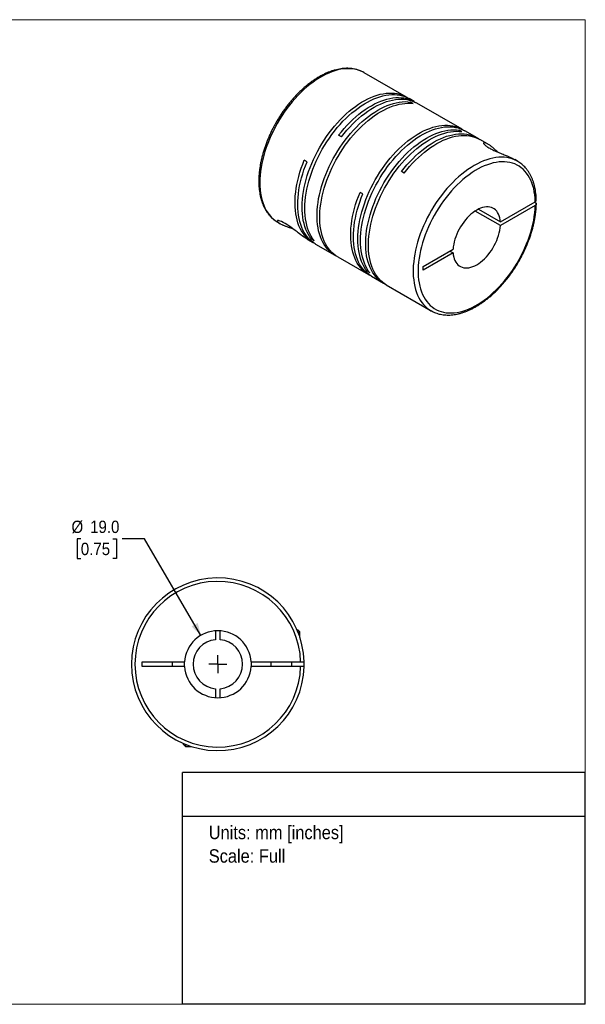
# Model space of a CAD drawing. Header units: millimetres. Extents: x 0 to 432, y 0 to 279.
# Tile 2 of 2: x 271 to 432, y 0 to 279. Entities that reach past the tile are written whole.
import ezdxf
from ezdxf.enums import TextEntityAlignment as Align

# ---------------------------------------------------------------- set-up
doc = ezdxf.new("R2010")
doc.units = ezdxf.units.MM
doc.linetypes.add('SLD-Solid', pattern=[0])
doc.layers.add('SLD-0', color=7, linetype='SLD-Solid', lineweight=25)
doc.layers.add('TEXT', color=140, linetype='SLD-Solid', lineweight=25)
doc.styles.add('SLDTEXTSTYLE0', font='GOTHIC.TTF', dxfattribs={"width": 0.913})
doc.dimstyles.new('SLDDIMSTYLE0', dxfattribs={"dimtxt": 3.5, "dimasz": 3.5, "dimexe": 0, "dimexo": 0.0625, "dimgap": 0.875, "dimtad": 0, "dimtih": 1, "dimtoh": 1, "dimdec": 1, "dimrnd": 1e-09, "dimzin": 4, "dimdsep": 46, "dimtxsty": 'SLDTEXTSTYLE0', "dimsah": 1, "dimcen": 0, "dimadec": 0, "dimazin": 1, "dimtfac": 1, "dimtdec": 1, "dimtofl": 0, "dimtmove": 0, "dimatfit": 3, "dimfxl": 0, "dimfrac": 2, "dimtolj": 1, "dimtzin": 12, "dimarcsym": 0})

# ---------------------------------------------------------------- blocks, each defined once
blk = doc.blocks.new('SW_NOTE_0')
at = {"layer": 'TEXT', "color": 0, "insert": (0, 4.87), "char_height": 3.81, "attachment_point": 1, "style": 'SLDTEXTSTYLE0'}
blk.add_mtext('Units: mm [inches]', dxfattribs=at)
blk = doc.blocks.new('SW_NOTE_0_1')
at = {"layer": 'TEXT', "color": 0, "insert": (0, 4.87), "char_height": 3.81, "attachment_point": 1, "style": 'SLDTEXTSTYLE0'}
blk.add_mtext('Scale: Full', dxfattribs=at)
blk = doc.blocks.new('Block1')
at = {"layer": 'TEXT'}
for p, q in [((431.8, 65.76), (317.5, 65.76)), ((317.5, 0), (317.5, 65.76)), ((431.8, 0), (431.8, 65.76)), ((317.5, 53.39), (431.8, 53.39)), ((431.8, 0), (317.5, 0))]:
    blk.add_line(p, q, dxfattribs=at)
at = {"layer": 'TEXT', "color": 140}
for name, p in [('SW_NOTE_0', (324.99, 45.8)), ('SW_NOTE_0_1', (324.99, 39.13))]:
    blk.add_blockref(name, p, dxfattribs=at)
at = {"layer": 'TEXT', "color": 140, "style": 'SLDTEXTSTYLE0', "width": 0.913, "flags": 2}
for tag, height, p in [('AUTOATTR0', 4.23, (353.81, 56.71)), ('AUTOATTR1_0', 4.76, (333.82, 29.88)), ('AUTOATTR1_1', 4.76, (322.1, 23.73)), ('AUTOATTR1_2', 4.76, (337.78, 17.57))]:
    blk.add_attdef(tag, text='', height=height, dxfattribs=at).set_placement(p, align=Align.BOTTOM_LEFT)
blk = doc.blocks.new('Block2')
at = {"color": 7, "linetype": 'SLD-Solid', "lineweight": 18}
for p, q in [((0, 279.4), (431.8, 279.4)), ((0, 279.4), (0, 0)), ((431.8, 279.4), (431.8, 0)), ((0, 0), (431.8, 0))]:
    blk.add_line(p, q, dxfattribs=at)
blk = doc.blocks.new('_D_5')
at = {"layer": 'SLD-0'}
for p, q in [((288.7, 132.06), (287.64, 132.06)), ((287.64, 132.06), (287.64, 126.5)), ((297.75, 132.06), (298.82, 132.06)), ((298.82, 132.06), (298.82, 126.5)), ((306.74, 132.06), (300.39, 132.06)), ((322.77, 104.7), (306.74, 132.06)), ((287.64, 126.5), (288.7, 126.5)), ((298.82, 126.5), (297.75, 126.5))]:
    blk.add_line(p, q, dxfattribs=at)
blk.add_solid([(322.77, 104.7), (321.86, 108.22), (320.13, 107.21)], dxfattribs=at)
at = {"layer": 'SLD-0', "char_height": 3.5, "attachment_point": 1, "style": 'SLDTEXTSTYLE0'}
for s, insert in [('%%c', (286.06, 137.24)), ('19.0', (291.34, 137.24)), ('0.75', (288.7, 130.97))]:
    blk.add_mtext(s, dxfattribs=dict(at, insert=insert))
blk = doc.blocks.new('SW_CENTERMARKSYMBOL_2')
at = {"layer": 'SLD-0', "color": 0}
for q in [(-2.54, 0), (0, 2.54), (0, -2.54), (2.54, 0)]:
    blk.add_line((0, 0), q, dxfattribs=at)

msp = doc.modelspace()

# ---------------------------------------------------------------- linework, layer by layer
for p, q in [((369.06, 264.36), (369.04, 264.37)), ((381.04, 257.44), (369.06, 264.36)), ((383.27, 256.16), (381.82, 257)), ((383.01, 255.59), (382.23, 256.04)), ((382.23, 255.67), (382.23, 256.04)), ((396.85, 248.32), (384.05, 255.71)), ((362.61, 246.14), (361.83, 246.59)), ((396.8, 247.63), (396.02, 248.08)), ((396.02, 247.71), (396.02, 248.08)), ((401.09, 245.87), (397.63, 247.87)), ((404.09, 244.14), (401.87, 245.42)), ((352.87, 239.08), (352.1, 239.53)), ((412.55, 239.26), (411.81, 239.69)), ((412.55, 239.26), (412.51, 239.28)), ((380.43, 235.85), (379.65, 236.3)), ((368.68, 229.96), (367.9, 230.4)), ((407.71, 222.03), (417.61, 227.75)), ((417.61, 226.69), (407.71, 220.97)), ((417.61, 227.51), (417.4, 227.63)), ((407.71, 220.97), (400.54, 225.11)), ((401.46, 225.64), (407.71, 222.03)), ((344.56, 221.93), (345.3, 221.5)), ((353.01, 217.05), (354.53, 216.17)), ((354.11, 217.13), (354.43, 217.32)), ((354.89, 216.69), (354.11, 217.13)), ((355.31, 215.72), (360.79, 212.56)), ((385.8, 209.39), (394.3, 214.29)), ((394.3, 213.23), (385.8, 208.33)), ((393.38, 213.76), (394.3, 213.23)), ((361.57, 212.11), (370.33, 207.05)), ((369.91, 208.01), (370.23, 208.19)), ((370.69, 207.56), (369.91, 208.01)), ((385.8, 208.33), (385.8, 209.39)), ((371.11, 206.6), (374.58, 204.6)), ((375.36, 204.15), (388.05, 196.82)), ((388.03, 196.83), (388.05, 196.82)), ((350.02, 106.3), (350.27, 106.3)), ((350.87, 105.7), (350.27, 106.3)), ((326.92, 105.98), (326.92, 103.47)), ((328.22, 103.47), (328.22, 105.98)), ((350.27, 105.7), (350.87, 105.7)), ((350.87, 104.07), (350.87, 105.7)), ((306.07, 97.15), (318.09, 97.15)), ((306.07, 95.85), (306.07, 97.15)), ((318.09, 95.85), (306.07, 95.85)), ((314.57, 97.15), (314.57, 95.85)), ((318.07, 96.5), (318.09, 97.15)), ((318.09, 95.85), (318.07, 96.5)), ((337.04, 97.15), (351.06, 97.15)), ((351.06, 95.85), (337.04, 95.85)), ((342.57, 97.15), (342.57, 95.85)), ((348.57, 95.85), (348.57, 97.15)), ((326.92, 89.53), (326.92, 87.02)), ((328.22, 87.02), (328.22, 89.53)), ((317.77, 74.04), (317.77, 73.8)), ((317.77, 73.8), (318.37, 73.2)), ((318.37, 73.79), (318.37, 73.2)), ((318.37, 73.2), (319.99, 73.2))]:
    msp.add_line(p, q)
at = {"flags": 128}
for points in [[(369.04, 264.37), (368.58, 264.62), (367.91, 264.91), (367.21, 265.15), (366.48, 265.33), (365.73, 265.44), (364.95, 265.5), (364.15, 265.5), (363.33, 265.44), (362.5, 265.33), (361.65, 265.15), (360.79, 264.91), (359.91, 264.62), (359.03, 264.27), (358.15, 263.86), (357.26, 263.4), (356.36, 262.89), (355.47, 262.32), (354.59, 261.7), (353.7, 261.03), (352.83, 260.32), (351.97, 259.56), (351.12, 258.76), (350.28, 257.91), (349.47, 257.03), (348.67, 256.11), (347.89, 255.15), (347.14, 254.16), (346.41, 253.15), (345.71, 252.1), (345.04, 251.04), (344.41, 249.95), (343.8, 248.84), (343.23, 247.72), (342.69, 246.59), (342.19, 245.45), (341.74, 244.3), (341.32, 243.15), (340.94, 242), (340.6, 240.85), (340.31, 239.71), (340.06, 238.58), (339.85, 237.46), (339.69, 236.35), (339.58, 235.26), (339.51, 234.2), (339.49, 233.15), (339.51, 232.14), (339.58, 231.15), (339.69, 230.19), (339.85, 229.27), (340.05, 228.39), (340.3, 227.54), (340.6, 226.74), (340.93, 225.98), (341.31, 225.26), (341.73, 224.59), (342.19, 223.98), (342.68, 223.41), (343.22, 222.89), (343.79, 222.43), (344.4, 222.02), (344.56, 221.93)], [(354.11, 217.13), (353.66, 217.76), (353.25, 218.43), (352.87, 219.15), (352.55, 219.91), (352.26, 220.72), (352.02, 221.56), (351.82, 222.45), (351.66, 223.37), (351.55, 224.33), (351.49, 225.32), (351.47, 226.33), (351.5, 227.37), (351.57, 228.44), (351.69, 229.52), (351.85, 230.63), (352.06, 231.75), (352.31, 232.88), (352.61, 234.02), (352.95, 235.16), (353.33, 236.31), (353.75, 237.46), (354.21, 238.6), (354.71, 239.74), (355.24, 240.87), (355.82, 241.98), (356.42, 243.08), (357.06, 244.17), (357.73, 245.23), (358.43, 246.27), (359.15, 247.28), (359.9, 248.26), (360.68, 249.21), (361.47, 250.13), (362.29, 251.01), (363.12, 251.85), (363.97, 252.65), (364.83, 253.41), (365.7, 254.12), (366.58, 254.79), (367.46, 255.4), (368.35, 255.97), (369.24, 256.48), (370.13, 256.94), (371.01, 257.35), (371.89, 257.7), (372.76, 257.99), (373.62, 258.23), (374.47, 258.4), (375.3, 258.52), (376.12, 258.58), (376.91, 258.59), (377.69, 258.53), (378.44, 258.41), (379.16, 258.24), (379.86, 258.01), (380.53, 257.72), (381.17, 257.37), (381.43, 257.21)], [(354.89, 216.69), (354.44, 217.31), (354.02, 217.98), (353.65, 218.7), (353.32, 219.46), (353.04, 220.27), (352.79, 221.11), (352.59, 222), (352.44, 222.92), (352.33, 223.88), (352.27, 224.87), (352.25, 225.88), (352.28, 226.92), (352.35, 227.99), (352.47, 229.08), (352.63, 230.18), (352.84, 231.3), (353.09, 232.43), (353.39, 233.57), (353.73, 234.71), (354.11, 235.86), (354.53, 237.01), (354.99, 238.15), (355.49, 239.29), (356.02, 240.42), (356.59, 241.53), (357.2, 242.63), (357.84, 243.72), (358.51, 244.78), (359.2, 245.82), (359.93, 246.83), (360.68, 247.81), (361.46, 248.77), (362.25, 249.68), (363.07, 250.56), (363.9, 251.4), (364.75, 252.2), (365.61, 252.96), (366.48, 253.67), (367.36, 254.34), (368.24, 254.95), (369.13, 255.52), (370.02, 256.03), (370.91, 256.49), (371.79, 256.9), (372.67, 257.25), (373.54, 257.54), (374.4, 257.78), (375.25, 257.95), (376.08, 258.07), (376.89, 258.13), (377.69, 258.14), (378.46, 258.08), (379.22, 257.96), (379.94, 257.79), (380.64, 257.56), (381.31, 257.27), (381.82, 257)], [(361.83, 246.59), (362.6, 247.55), (363.38, 248.49), (364.19, 249.38), (365.02, 250.24), (365.86, 251.06), (366.71, 251.83), (367.58, 252.56), (368.46, 253.24), (369.34, 253.88), (370.23, 254.46), (371.11, 255), (372, 255.48), (372.89, 255.91), (373.77, 256.28), (374.64, 256.59), (375.51, 256.85), (376.36, 257.05), (377.2, 257.2), (378.02, 257.28), (378.83, 257.31), (379.61, 257.27), (380.37, 257.18), (381.11, 257.03), (381.82, 256.82), (382.5, 256.55), (383.15, 256.23), (383.65, 255.92)], [(361.18, 212.34), (360.91, 212.49), (360.29, 212.87), (359.71, 213.3), (359.16, 213.79), (358.65, 214.33), (358.17, 214.93), (357.73, 215.57), (357.34, 216.26), (356.98, 217), (356.67, 217.78), (356.4, 218.6), (356.17, 219.46), (355.99, 220.36), (355.86, 221.3), (355.77, 222.27), (355.72, 223.27), (355.72, 224.29), (355.77, 225.34), (355.86, 226.42), (355.99, 227.51), (356.17, 228.62), (356.4, 229.74), (356.67, 230.88), (356.98, 232.02), (357.34, 233.17), (357.73, 234.31), (358.17, 235.46), (358.65, 236.6), (359.16, 237.74), (359.71, 238.86), (360.29, 239.97), (360.91, 241.07), (361.56, 242.14), (362.25, 243.2), (362.95, 244.22), (363.69, 245.22), (364.45, 246.2), (365.23, 247.13), (366.04, 248.04), (366.86, 248.9), (367.7, 249.73), (368.55, 250.51), (369.42, 251.25), (370.29, 251.94), (371.17, 252.59), (372.06, 253.18), (372.95, 253.73), (373.84, 254.22), (374.72, 254.66), (375.6, 255.04), (376.48, 255.37), (377.35, 255.64), (378.2, 255.85), (379.04, 256.01), (379.87, 256.1), (380.68, 256.14), (381.46, 256.12), (382.23, 256.04)], [(361.57, 212.11), (361.07, 212.42), (360.49, 212.85), (359.94, 213.34), (359.42, 213.88), (358.95, 214.48), (358.51, 215.12), (358.11, 215.81), (357.76, 216.55), (357.45, 217.33), (357.18, 218.15), (356.95, 219.01), (356.77, 219.91), (356.63, 220.85), (356.54, 221.82), (356.5, 222.82), (356.5, 223.84), (356.54, 224.9), (356.63, 225.97), (356.77, 227.06), (356.95, 228.17), (357.18, 229.3), (357.45, 230.43), (357.76, 231.57), (358.11, 232.72), (358.51, 233.87), (358.95, 235.01), (359.42, 236.15), (359.94, 237.29), (360.49, 238.41), (361.07, 239.52), (361.69, 240.62), (362.34, 241.69), (363.02, 242.75), (363.73, 243.77), (364.47, 244.78), (365.23, 245.75), (366.01, 246.68), (366.82, 247.59), (367.64, 248.45), (368.48, 249.28), (369.33, 250.06), (370.19, 250.8), (371.07, 251.49), (371.95, 252.14), (372.84, 252.74), (373.72, 253.28), (374.61, 253.77), (375.5, 254.21), (376.38, 254.59), (377.26, 254.92), (378.12, 255.19), (378.98, 255.4), (379.82, 255.56), (380.65, 255.66), (381.45, 255.69), (382.24, 255.67), (383.01, 255.59)], [(362.61, 246.14), (363.37, 247.11), (364.16, 248.04), (364.97, 248.93), (365.79, 249.79), (366.64, 250.61), (367.49, 251.38), (368.36, 252.11), (369.23, 252.79), (370.12, 253.43), (371, 254.02), (371.89, 254.55), (372.78, 255.03), (373.67, 255.46), (374.55, 255.83), (375.42, 256.15), (376.29, 256.4), (377.14, 256.6), (377.98, 256.75), (378.8, 256.83), (379.6, 256.86), (380.39, 256.82), (381.15, 256.73), (381.88, 256.58), (382.59, 256.37), (383.27, 256.1), (383.93, 255.78), (384.05, 255.71)], [(369.91, 208.01), (369.46, 208.63), (369.05, 209.31), (368.68, 210.02), (368.35, 210.79), (368.06, 211.59), (367.82, 212.44), (367.62, 213.33), (367.47, 214.25), (367.36, 215.2), (367.29, 216.19), (367.28, 217.21), (367.3, 218.25), (367.38, 219.32), (367.49, 220.4), (367.66, 221.5), (367.87, 222.62), (368.12, 223.75), (368.41, 224.89), (368.75, 226.04), (369.13, 227.18), (369.55, 228.33), (370.01, 229.48), (370.51, 230.61), (371.05, 231.74), (371.62, 232.86), (372.22, 233.96), (372.86, 235.04), (373.53, 236.11), (374.23, 237.14), (374.96, 238.16), (375.71, 239.14), (376.48, 240.09), (377.28, 241.01), (378.09, 241.89), (378.93, 242.73), (379.77, 243.53), (380.63, 244.29), (381.5, 245), (382.38, 245.66), (383.27, 246.28), (384.15, 246.84), (385.04, 247.36), (385.93, 247.82), (386.82, 248.22), (387.69, 248.57), (388.57, 248.87), (389.43, 249.1), (390.27, 249.28), (391.1, 249.4), (391.92, 249.46), (392.72, 249.46), (393.49, 249.41), (394.24, 249.29), (394.97, 249.12), (395.67, 248.88), (396.33, 248.59), (396.97, 248.25), (397.23, 248.09)], [(370.69, 207.56), (370.24, 208.18), (369.83, 208.86), (369.46, 209.57), (369.13, 210.34), (368.84, 211.14), (368.6, 211.99), (368.4, 212.88), (368.24, 213.8), (368.13, 214.76), (368.07, 215.74), (368.05, 216.76), (368.08, 217.8), (368.15, 218.87), (368.27, 219.95), (368.44, 221.06), (368.64, 222.17), (368.9, 223.3), (369.19, 224.44), (369.53, 225.59), (369.91, 226.74), (370.33, 227.88), (370.79, 229.03), (371.29, 230.17), (371.83, 231.29), (372.4, 232.41), (373, 233.51), (373.64, 234.59), (374.31, 235.66), (375.01, 236.7), (375.73, 237.71), (376.49, 238.69), (377.26, 239.64), (378.06, 240.56), (378.87, 241.44), (379.7, 242.28), (380.55, 243.08), (381.41, 243.84), (382.28, 244.55), (383.16, 245.21), (384.04, 245.83), (384.93, 246.4), (385.82, 246.91), (386.71, 247.37), (387.59, 247.77), (388.47, 248.12), (389.34, 248.42), (390.2, 248.65), (391.05, 248.83), (391.88, 248.95), (392.7, 249.01), (393.49, 249.01), (394.27, 248.96), (395.02, 248.84), (395.75, 248.67), (396.44, 248.43), (397.11, 248.14), (397.63, 247.87)], [(374.97, 204.38), (374.7, 204.53), (374.08, 204.91), (373.5, 205.34), (372.95, 205.83), (372.43, 206.37), (371.96, 206.97), (371.52, 207.61), (371.13, 208.3), (370.77, 209.04), (370.46, 209.82), (370.19, 210.64), (369.96, 211.5), (369.78, 212.4), (369.64, 213.34), (369.55, 214.31), (369.51, 215.31), (369.51, 216.33), (369.55, 217.38), (369.64, 218.46), (369.78, 219.55), (369.96, 220.66), (370.19, 221.78), (370.46, 222.92), (370.77, 224.06), (371.13, 225.21), (371.52, 226.35), (371.96, 227.5), (372.43, 228.64), (372.95, 229.78), (373.5, 230.9), (374.08, 232.01), (374.7, 233.11), (375.35, 234.18), (376.03, 235.24), (376.74, 236.26), (377.48, 237.26), (378.24, 238.24), (379.02, 239.17), (379.83, 240.08), (380.65, 240.94), (381.49, 241.77), (382.34, 242.55), (383.2, 243.29), (384.08, 243.98), (384.96, 244.63), (385.85, 245.22), (386.73, 245.77), (387.62, 246.26), (388.51, 246.7), (389.39, 247.08), (390.27, 247.41), (391.14, 247.68), (391.99, 247.89), (392.83, 248.05), (393.66, 248.14), (394.47, 248.18), (395.25, 248.16), (396.02, 248.08)], [(375.36, 204.15), (374.86, 204.46), (374.28, 204.89), (373.73, 205.38), (373.21, 205.92), (372.74, 206.52), (372.3, 207.16), (371.9, 207.85), (371.55, 208.59), (371.24, 209.37), (370.97, 210.19), (370.74, 211.05), (370.56, 211.95), (370.42, 212.89), (370.33, 213.86), (370.29, 214.86), (370.29, 215.88), (370.33, 216.94), (370.42, 218.01), (370.56, 219.1), (370.74, 220.21), (370.97, 221.34), (371.24, 222.47), (371.55, 223.61), (371.9, 224.76), (372.3, 225.91), (372.74, 227.05), (373.21, 228.19), (373.73, 229.33), (374.28, 230.45), (374.86, 231.56), (375.48, 232.66), (376.13, 233.73), (376.81, 234.79), (377.52, 235.81), (378.26, 236.82), (379.02, 237.79), (379.8, 238.72), (380.6, 239.63), (381.43, 240.49), (382.27, 241.32), (383.12, 242.1), (383.98, 242.84), (384.86, 243.53), (385.74, 244.18), (386.62, 244.78), (387.51, 245.32), (388.4, 245.81), (389.29, 246.25), (390.17, 246.63), (391.05, 246.96), (391.91, 247.23), (392.77, 247.44), (393.61, 247.6), (394.44, 247.7), (395.24, 247.73), (396.03, 247.71), (396.8, 247.63)], [(379.65, 236.3), (380.41, 237.27), (381.2, 238.2), (382.01, 239.09), (382.84, 239.95), (383.68, 240.77), (384.53, 241.54), (385.4, 242.27), (386.28, 242.96), (387.16, 243.59), (388.04, 244.18), (388.93, 244.71), (389.82, 245.19), (390.71, 245.62), (391.59, 245.99), (392.46, 246.31), (393.33, 246.57), (394.18, 246.77), (395.02, 246.91), (395.84, 246.99), (396.64, 247.02), (397.43, 246.99), (398.19, 246.89), (398.92, 246.74), (399.63, 246.53), (400.32, 246.27), (400.97, 245.94), (401.47, 245.64)], [(380.43, 235.85), (381.19, 236.82), (381.98, 237.75), (382.79, 238.64), (383.61, 239.5), (384.45, 240.32), (385.31, 241.09), (386.17, 241.82), (387.05, 242.51), (387.93, 243.14), (388.82, 243.73), (389.71, 244.26), (390.6, 244.74), (391.48, 245.17), (392.36, 245.54), (393.24, 245.86), (394.1, 246.12), (394.95, 246.32), (395.79, 246.46), (396.61, 246.54), (397.42, 246.57), (398.2, 246.54), (398.96, 246.45), (399.7, 246.29), (400.41, 246.09), (401.09, 245.82), (401.74, 245.5), (401.87, 245.42)], [(412.51, 239.28), (412.38, 239.35), (411.73, 239.67), (411.04, 239.94), (410.33, 240.14), (409.59, 240.29), (408.82, 240.38), (408.03, 240.41), (407.23, 240.38), (406.4, 240.29), (405.56, 240.14), (404.7, 239.93), (403.83, 239.67), (402.96, 239.34), (402.07, 238.96), (401.18, 238.53), (400.29, 238.04), (399.4, 237.5), (398.51, 236.91), (397.62, 236.26), (396.75, 235.57), (395.88, 234.83), (395.02, 234.05), (394.18, 233.23), (393.35, 232.36), (392.55, 231.46), (391.76, 230.52), (391, 229.55), (390.26, 228.55), (389.54, 227.52), (388.86, 226.46), (388.2, 225.38), (387.58, 224.29), (386.99, 223.17), (386.44, 222.05), (385.92, 220.91), (385.44, 219.76), (385, 218.61), (384.61, 217.46), (384.25, 216.31), (383.93, 215.17), (383.66, 214.03), (383.44, 212.9), (383.25, 211.79), (383.12, 210.69), (383.02, 209.61), (382.98, 208.56), (382.98, 207.53), (383.02, 206.53), (383.12, 205.55), (383.25, 204.62), (383.44, 203.71), (383.66, 202.85), (383.93, 202.02), (384.25, 201.24), (384.61, 200.5), (385, 199.81), (385.44, 199.17), (385.92, 198.58), (386.44, 198.04), (386.99, 197.55), (387.58, 197.11), (388.03, 196.83)], [(354.93, 215.96), (354.4, 216.25), (353.79, 216.65), (353.22, 217.11), (352.69, 217.62), (352.19, 218.18), (351.73, 218.79), (351.31, 219.46), (350.93, 220.16), (350.59, 220.92), (350.3, 221.72), (350.05, 222.56), (349.84, 223.43), (349.67, 224.35), (349.56, 225.3), (349.48, 226.28), (349.46, 227.29), (349.47, 228.32), (349.54, 229.38), (349.65, 230.47), (349.8, 231.57), (350, 232.68), (350.24, 233.81), (350.53, 234.95), (350.86, 236.09), (351.23, 237.24), (351.64, 238.38), (352.1, 239.53)], [(355.31, 215.72), (355.18, 215.8), (354.58, 216.2), (354.01, 216.65), (353.47, 217.16), (352.97, 217.73), (352.51, 218.34), (352.09, 219), (351.71, 219.71), (351.37, 220.46), (351.08, 221.26), (350.82, 222.1), (350.62, 222.98), (350.45, 223.89), (350.33, 224.84), (350.26, 225.82), (350.23, 226.83), (350.25, 227.87), (350.32, 228.93), (350.42, 230.01), (350.58, 231.11), (350.78, 232.23), (351.02, 233.36), (351.31, 234.49), (351.64, 235.64), (352.01, 236.79), (352.42, 237.93), (352.87, 239.08)], [(417.61, 227.75), (417.57, 228.73), (417.48, 229.67), (417.34, 230.59), (417.16, 231.46), (416.93, 232.3), (416.66, 233.1), (416.35, 233.86), (415.99, 234.57), (415.6, 235.23), (415.16, 235.85), (414.69, 236.42), (414.18, 236.94), (413.63, 237.4), (413.04, 237.81), (412.43, 238.16), (411.78, 238.46), (411.11, 238.7), (410.4, 238.88), (409.67, 239.01), (408.92, 239.07), (408.14, 239.08), (407.35, 239.03), (406.54, 238.92), (405.71, 238.75), (404.87, 238.53), (404.02, 238.24), (403.16, 237.9), (402.29, 237.51), (401.43, 237.06), (400.56, 236.56), (399.69, 236), (398.82, 235.4), (397.96, 234.74), (397.11, 234.04), (396.27, 233.3), (395.45, 232.51), (394.64, 231.68), (393.84, 230.81), (393.07, 229.91), (392.31, 228.97), (391.59, 228), (390.88, 227.01), (390.21, 225.99), (389.56, 224.94), (388.95, 223.88), (388.36, 222.79), (387.82, 221.7), (387.31, 220.59), (386.83, 219.47), (386.4, 218.35), (386, 217.23), (385.65, 216.11), (385.34, 214.99), (385.07, 213.88), (384.85, 212.78), (384.66, 211.7), (384.53, 210.63), (384.44, 209.57), (384.39, 208.55), (384.39, 207.54), (384.44, 206.56), (384.53, 205.62), (384.66, 204.7), (384.85, 203.83), (385.07, 202.99), (385.34, 202.19), (385.65, 201.43), (386, 200.72), (386.4, 200.05), (386.83, 199.43), (387.31, 198.86), (387.82, 198.34), (388.36, 197.88), (388.95, 197.47), (389.56, 197.11), (390.21, 196.81), (390.88, 196.57), (391.59, 196.39), (392.31, 196.26), (393.07, 196.19), (393.84, 196.18), (394.64, 196.23), (395.45, 196.34), (396.27, 196.51), (397.11, 196.73), (397.96, 197.01), (398.82, 197.35), (399.69, 197.74), (400.56, 198.19), (401.43, 198.69), (402.29, 199.25), (403.16, 199.85), (404.02, 200.5), (404.87, 201.2), (405.71, 201.95), (406.54, 202.73), (407.35, 203.56), (408.14, 204.43), (408.92, 205.33), (409.67, 206.27), (410.4, 207.23), (411.11, 208.23), (411.78, 209.25), (412.43, 210.29), (413.04, 211.36), (413.63, 212.44), (414.18, 213.54), (414.69, 214.64), (415.16, 215.76), (415.6, 216.88), (415.99, 218), (416.35, 219.12), (416.66, 220.24), (416.93, 221.35), (417.16, 222.45), (417.34, 223.54), (417.48, 224.61), (417.57, 225.66), (417.61, 226.69)], [(370.73, 206.83), (370.21, 207.12), (369.6, 207.52), (369.03, 207.98), (368.5, 208.49), (368, 209.05), (367.54, 209.66), (367.12, 210.33), (366.74, 211.04), (366.4, 211.79), (366.1, 212.59), (365.85, 213.43), (365.64, 214.3), (365.48, 215.22), (365.36, 216.17), (365.29, 217.15), (365.26, 218.16), (365.28, 219.2), (365.34, 220.26), (365.45, 221.34), (365.61, 222.44), (365.8, 223.56), (366.05, 224.68), (366.33, 225.82), (366.66, 226.96), (367.03, 228.11), (367.45, 229.26), (367.9, 230.4)], [(371.11, 206.6), (370.99, 206.67), (370.38, 207.07), (369.81, 207.53), (369.27, 208.04), (368.78, 208.6), (368.32, 209.22), (367.89, 209.88), (367.51, 210.59), (367.18, 211.34), (366.88, 212.14), (366.63, 212.98), (366.42, 213.86), (366.26, 214.77), (366.14, 215.72), (366.07, 216.7), (366.04, 217.71), (366.06, 218.75), (366.12, 219.81), (366.23, 220.89), (366.38, 221.99), (366.58, 223.11), (366.83, 224.23), (367.11, 225.37), (367.44, 226.52), (367.81, 227.66), (368.23, 228.81), (368.68, 229.96)], [(407.71, 222.03), (407.64, 222.64), (407.54, 223.21), (407.38, 223.75), (407.19, 224.24), (406.94, 224.68), (406.66, 225.08), (406.34, 225.42), (405.98, 225.71), (405.59, 225.95), (405.16, 226.12), (404.71, 226.24), (404.23, 226.3), (403.73, 226.3), (403.21, 226.23), (402.67, 226.11), (402.12, 225.93), (401.56, 225.69), (401, 225.39), (400.44, 225.04), (399.89, 224.64), (399.34, 224.19), (398.8, 223.69), (398.28, 223.15), (397.78, 222.58), (397.3, 221.96), (396.84, 221.32), (396.42, 220.66), (396.03, 219.97), (395.67, 219.26), (395.35, 218.55), (395.06, 217.83), (394.82, 217.1), (394.63, 216.38), (394.47, 215.67), (394.36, 214.97), (394.3, 214.29)], [(353.01, 217.05), (352.9, 217.11), (352.49, 217.37), (352.07, 217.65), (351.57, 218), (351.07, 218.38), (350.73, 218.64), (350.38, 218.91), (350.04, 219.17), (349.46, 219.62), (348.88, 220.06), (348.31, 220.49), (347.74, 220.89), (347.17, 221.28), (346.63, 221.61), (346.13, 221.89), (345.67, 222.12), (345.28, 222.27), (344.96, 222.37), (344.79, 222.41), (344.64, 222.42), (344.54, 222.4), (344.45, 222.34), (344.44, 222.25), (344.47, 222.17), (344.54, 222.07), (344.64, 221.97), (344.9, 221.75), (345.28, 221.51), (345.76, 221.25), (345.76, 221.25)], [(394.3, 213.23), (394.36, 212.63), (394.47, 212.05), (394.63, 211.52), (394.82, 211.03), (395.06, 210.58), (395.35, 210.19), (395.67, 209.84), (396.03, 209.55), (396.42, 209.32), (396.84, 209.14), (397.3, 209.02), (397.78, 208.97), (398.28, 208.97), (398.8, 209.03), (399.34, 209.16), (399.89, 209.34), (400.44, 209.58), (401, 209.88), (401.56, 210.23), (402.12, 210.63), (402.67, 211.08), (403.21, 211.57), (403.73, 212.11), (404.23, 212.69), (404.71, 213.3), (405.16, 213.94), (405.59, 214.61), (405.98, 215.3), (406.34, 216), (406.66, 216.72), (406.94, 217.44), (407.19, 218.16), (407.38, 218.88), (407.54, 219.59), (407.64, 220.29), (407.71, 220.97)], [(337.04, 97.15), (337.07, 96.5), (337.04, 95.85)]]:
    msp.add_lwpolyline(points, dxfattribs=at)
for radius, start, end in [(24.5, 1.5203, 358.4797), (23.5, 1.585, 358.415), (9.5, 3.9233, 176.0767), (7, 95.328, 264.672), (7, 275.328, 84.672), (9.5, 183.9233, 356.0767), (24.5, 358.4786, 1.5229)]:
    msp.add_arc((327.57, 96.5), radius, start, end)
for points, knots in [([(369.04, 264.37), (369.03, 264.38), (368.82, 264.51), (368.38, 264.72), (367.72, 265.01), (367.03, 265.23), (366.32, 265.4), (365.58, 265.52), (364.83, 265.59), (364.05, 265.61), (363.26, 265.57), (362.45, 265.47), (361.63, 265.32), (360.8, 265.12), (359.95, 264.87), (359.1, 264.56), (358.25, 264.2), (357.39, 263.79), (356.53, 263.33), (355.67, 262.83), (354.82, 262.27), (353.97, 261.67), (353.13, 261.03), (352.3, 260.35), (351.48, 259.62), (350.67, 258.86), (349.88, 258.06), (349.1, 257.22), (348.34, 256.35), (347.6, 255.45), (346.89, 254.53), (346.19, 253.57), (345.53, 252.6), (344.88, 251.59), (344.27, 250.58), (343.69, 249.54), (343.13, 248.49), (342.61, 247.42), (342.12, 246.35), (341.67, 245.26), (341.25, 244.18), (340.86, 243.09), (340.52, 242), (340.21, 240.91), (339.94, 239.83), (339.71, 238.75), (339.53, 237.68), (339.38, 236.63), (339.27, 235.59), (339.21, 234.57), (339.19, 233.57), (339.21, 232.59), (339.27, 231.63), (339.38, 230.7), (339.52, 229.8), (339.71, 228.92), (339.95, 228.09), (340.22, 227.28), (340.54, 226.52), (340.9, 225.8), (341.29, 225.12), (341.72, 224.48), (342.19, 223.89), (342.7, 223.35), (343.24, 222.85), (343.81, 222.41), (344.26, 222.09), (344.54, 221.95), (344.6, 221.91)], [0, 0, 0, 0, 0.000727, 0.015777, 0.030825, 0.04589, 0.060993, 0.076151, 0.091377, 0.106675, 0.122049, 0.137493, 0.153001, 0.168563, 0.184168, 0.199807, 0.215469, 0.231146, 0.246831, 0.26252, 0.278206, 0.293888, 0.309564, 0.325234, 0.340895, 0.35655, 0.372197, 0.387837, 0.403472, 0.419101, 0.434725, 0.450346, 0.465964, 0.481579, 0.497194, 0.512808, 0.528423, 0.544039, 0.559657, 0.575278, 0.590903, 0.606534, 0.622169, 0.637812, 0.653462, 0.66912, 0.684786, 0.700462, 0.716147, 0.73184, 0.747542, 0.763251, 0.778964, 0.794677, 0.810386, 0.826082, 0.841759, 0.857407, 0.873014, 0.88857, 0.904062, 0.919483, 0.934827, 0.950092, 0.965283, 0.980412, 0.995493, 1, 1, 1, 1]), ([(406.89, 241.86), (406.82, 241.93), (406.59, 242.16), (406.26, 242.47), (405.88, 242.81), (405.56, 243.09), (405.25, 243.34), (404.97, 243.56), (404.66, 243.78), (404.33, 244), (404, 244.19), (403.71, 244.34), (403.46, 244.45), (403.24, 244.51), (403.08, 244.53), (402.99, 244.5), (402.94, 244.47), (402.92, 244.4), (402.95, 244.28), (403.07, 244.1), (403.27, 243.89), (403.56, 243.64), (403.94, 243.37), (404.41, 243.08), (404.94, 242.78), (405.53, 242.47), (406.16, 242.18), (406.74, 241.92), (407.27, 241.7), (407.72, 241.51), (408.23, 241.3), (408.8, 241.07), (409.34, 240.85), (409.81, 240.65), (410.2, 240.48), (410.67, 240.27), (411.22, 240.01), (411.62, 239.8), (411.8, 239.69), (411.81, 239.68)], [0, 0, 0, 0, 0.016448, 0.050457, 0.077184, 0.102857, 0.12748, 0.151061, 0.173608, 0.206465, 0.238003, 0.26826, 0.297278, 0.32976, 0.361195, 0.381621, 0.401653, 0.421323, 0.452943, 0.484007, 0.514679, 0.545127, 0.576283, 0.607233, 0.63817, 0.669286, 0.699948, 0.730765, 0.751492, 0.772418, 0.793591, 0.823287, 0.853768, 0.874586, 0.895833, 0.917539, 0.956711, 0.998073, 1, 1, 1, 1]), ([(417.91, 228.16), (417.9, 228.33), (417.89, 228.83), (417.83, 229.64), (417.72, 230.56), (417.57, 231.46), (417.37, 232.33), (417.14, 233.17), (416.86, 233.97), (416.54, 234.73), (416.18, 235.45), (415.78, 236.12), (415.34, 236.76), (414.87, 237.34), (414.36, 237.88), (413.82, 238.38), (413.25, 238.81), (412.81, 239.11), (412.55, 239.25), (412.51, 239.28)], [0, 0, 0, 0, 0.0340456, 0.098483, 0.1629351, 0.2273643, 0.2917435, 0.3560385, 0.420209, 0.48421, 0.5479946, 0.6115185, 0.6747453, 0.7376535, 0.8002408, 0.8625286, 0.9245623, 0.9864086, 1, 1, 1, 1]), ([(388.03, 196.84), (388.14, 196.77), (388.46, 196.59), (389.02, 196.33), (389.69, 196.07), (390.39, 195.87), (391.11, 195.72), (391.85, 195.63), (392.62, 195.58), (393.4, 195.59), (394.2, 195.66), (395.02, 195.77), (395.84, 195.94), (396.68, 196.17), (397.53, 196.45), (398.38, 196.78), (399.24, 197.16), (400.1, 197.59), (400.96, 198.07), (401.81, 198.6), (402.66, 199.17), (403.51, 199.79), (404.35, 200.45), (405.17, 201.15), (405.99, 201.9), (406.79, 202.68), (407.57, 203.49), (408.34, 204.34), (409.09, 205.22), (409.82, 206.14), (410.53, 207.08), (411.21, 208.04), (411.87, 209.03), (412.5, 210.04), (413.1, 211.07), (413.67, 212.11), (414.21, 213.17), (414.72, 214.24), (415.19, 215.32), (415.63, 216.4), (416.03, 217.49), (416.4, 218.58), (416.73, 219.67), (417.02, 220.75), (417.27, 221.83), (417.48, 222.91), (417.65, 223.97), (417.78, 225.01), (417.87, 226.06), (417.9, 226.75), (417.91, 227.1)], [0, 0, 0, 0, 0.011233, 0.031558, 0.051889, 0.072257, 0.092686, 0.113198, 0.133806, 0.154514, 0.175321, 0.196221, 0.217201, 0.238248, 0.259347, 0.280484, 0.301649, 0.322829, 0.344018, 0.365207, 0.386392, 0.40757, 0.42874, 0.449899, 0.471049, 0.492188, 0.513318, 0.53444, 0.555554, 0.57666, 0.597761, 0.618858, 0.639951, 0.661042, 0.682131, 0.703221, 0.724312, 0.745406, 0.766502, 0.787604, 0.808711, 0.829826, 0.850948, 0.872081, 0.893223, 0.914377, 0.935543, 0.956721, 0.977911, 1, 1, 1, 1]), ([(417.61, 227.75), (417.67, 227.79), (417.77, 227.85), (417.86, 227.97), (417.91, 228.08), (417.9, 228.14), (417.9, 228.17)], [0, 0, 0, 0, 0.293202, 0.572858, 0.838962, 1, 1, 1, 1]), ([(417.61, 227.51), (417.64, 227.49), (417.68, 227.47), (417.74, 227.42), (417.79, 227.38), (417.83, 227.32), (417.86, 227.27), (417.89, 227.21), (417.9, 227.16), (417.91, 227.09), (417.9, 227.02), (417.87, 226.94), (417.82, 226.86), (417.74, 226.77), (417.66, 226.72), (417.61, 226.69)], [0, 0, 0, 0, 0.060282, 0.121228, 0.182836, 0.245108, 0.308045, 0.371645, 0.43591, 0.50084, 0.581151, 0.671228, 0.771066, 0.880659, 1, 1, 1, 1]), ([(345.76, 221.25), (345.86, 221.21), (346.05, 221.12), (346.37, 220.98), (346.73, 220.84), (347.12, 220.69), (347.48, 220.57), (347.8, 220.47), (348.06, 220.39), (348.33, 220.31), (348.54, 220.25), (348.66, 220.22), (348.68, 220.22)], [0, 0, 0, 0, 0.120471, 0.24623, 0.377322, 0.51379, 0.655669, 0.733031, 0.813643, 0.897509, 0.984632, 1, 1, 1, 1]), ([(351.06, 97.15), (351.09, 97.15), (351.16, 97.15), (351.25, 97.15), (351.35, 97.15), (351.44, 97.15), (351.52, 97.15), (351.6, 97.15), (351.67, 97.15), (351.74, 97.15), (351.8, 97.15), (351.85, 97.15), (351.9, 97.15), (351.94, 97.15), (351.97, 97.15), (352, 97.15), (352.02, 97.15), (352.04, 97.15), (352.05, 97.15), (352.06, 97.15), (352.06, 97.15), (352.06, 97.15)], [0, 0, 0, 0, 0.063668, 0.12611, 0.187326, 0.247315, 0.306078, 0.363615, 0.419925, 0.475008, 0.528865, 0.581496, 0.632901, 0.683079, 0.732031, 0.779758, 0.826258, 0.871532, 0.91558, 0.958403, 1, 1, 1, 1]), ([(352.06, 95.85), (352.06, 95.85), (352.05, 95.85), (352.04, 95.85), (352.02, 95.85), (351.99, 95.85), (351.94, 95.85), (351.89, 95.85), (351.83, 95.85), (351.76, 95.85), (351.67, 95.85), (351.55, 95.85), (351.41, 95.85), (351.24, 95.85), (351.12, 95.85), (351.06, 95.85)], [0, 0, 0, 0, 0.060282, 0.121228, 0.182836, 0.245108, 0.308045, 0.371645, 0.43591, 0.50084, 0.581151, 0.671228, 0.771066, 0.880659, 1, 1, 1, 1])]:
    msp.add_open_spline(points, degree=3, knots=knots)

# ---------------------------------------------------------------- block references
at = {"color": 7, "linetype": 'Continuous'}
for name in ['Block2', 'Block1']:
    msp.add_blockref(name, (0, 0), dxfattribs=at)
at = {"layer": 'SLD-0'}
msp.add_blockref('SW_CENTERMARKSYMBOL_2', (327.57, 96.5), dxfattribs=at)

# ---------------------------------------------------------------- dimensions: what is measured, and where the dimension line sits
dim = msp.add_diameter_dim_2p(p1=(332.37, 88.3), p2=(322.77, 104.7), dimstyle='SLDDIMSTYLE0', dxfattribs=at)
dim.commit()
dim.dimension.update_dxf_attribs({"geometry": '_D_5', "text_midpoint": (293.23, 132.06), "dimtype": 163})

doc.saveas('drawing.dxf')
